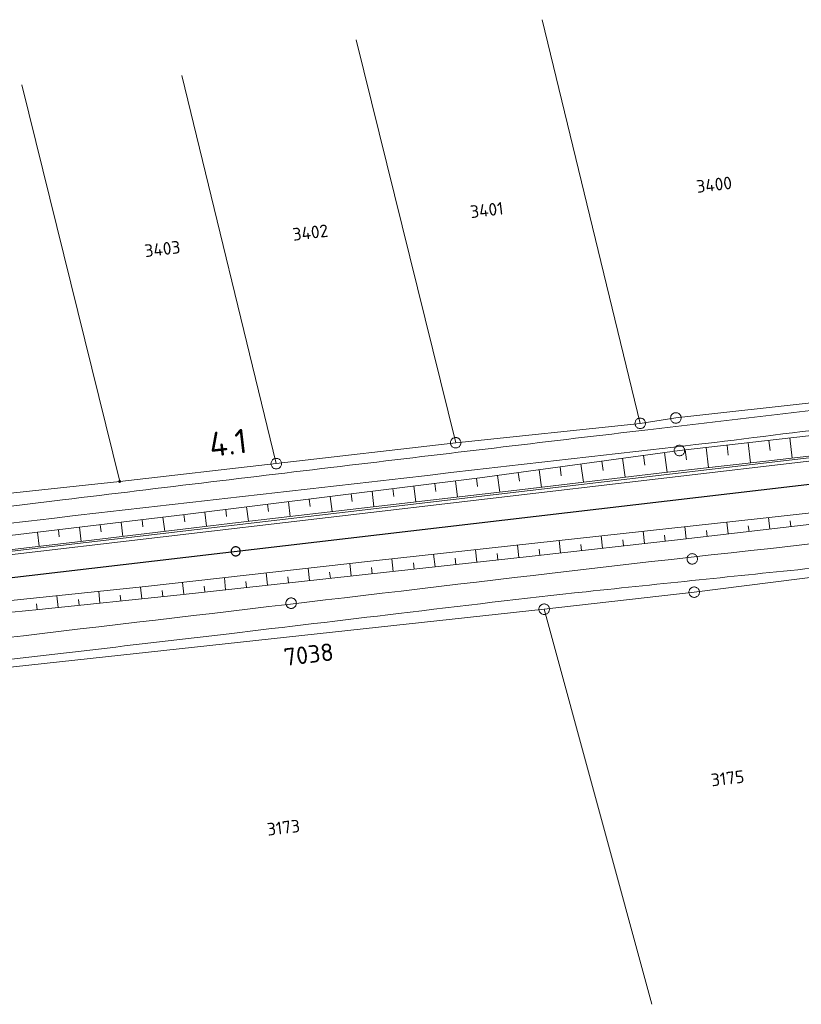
# Model space of a CAD drawing. Header units: metres. Extents: x 3425540 to 3446143, y 5432760 to 5444637.
# Tile 253 of 256: x 3439150 to 3439262, y 5439392 to 5439532. Entities that reach past the tile are written whole.
import ezdxf
from ezdxf.enums import TextEntityAlignment as Align

# ---------------------------------------------------------------- set-up
doc = ezdxf.new("R2010")
doc.units = ezdxf.units.M
for name, color, linetype, lineweight in [('B_Bestand', 9, 'Continuous', 18), ('B_Böschung', 9, 'Continuous', 18), ('B_Flurgrenzen', 9, 'Continuous', 18), ('B_Gleisachse', 9, 'Continuous', 25), ('B_Kilometrierung', 9, 'Continuous', 25), ('Bestand_Neu_Strecke 3443', 9, 'Continuous', 18)]:
    doc.layers.add(name, color=color, linetype=linetype, lineweight=lineweight)
doc.styles.get("Standard").update_dxf_attribs({"font": 'isocpeur.ttf'})

msp = doc.modelspace()

# ---------------------------------------------------------------- linework, layer by layer
at = {"layer": 'B_Bestand'}
for points, knots in [([(3439533.03, 5439508.48), (3439514.81, 5439506.22), (3439496.59, 5439503.97), (3439478.37, 5439501.72), (3439459.91, 5439499.43), (3439441.43, 5439497.33), (3439422.96, 5439495.14), (3439399.5, 5439492.37), (3439376.03, 5439489.59), (3439352.57, 5439486.81), (3439332.05, 5439484.38), (3439311.54, 5439481.96), (3439291.02, 5439479.53), (3439273.96, 5439477.51), (3439256.89, 5439475.5), (3439239.82, 5439473.48), (3439226.09, 5439471.85), (3439212.37, 5439470.21), (3439198.64, 5439468.57), (3439184.58, 5439466.88), (3439170.52, 5439465.21), (3439156.47, 5439463.48), (3439150.3, 5439462.73), (3439144.12, 5439461.97), (3439137.94, 5439461.21)], [0, 0, 0, 0, 0.138409, 0.138409, 0.138409, 0.278633, 0.278633, 0.278633, 0.456791, 0.456791, 0.456791, 0.612536, 0.612536, 0.612536, 0.742105, 0.742105, 0.742105, 0.846351, 0.846351, 0.846351, 0.953083, 0.953083, 0.953083, 1, 1, 1, 1]), ([(3439523.05, 5439504), (3439507.13, 5439502.15), (3439491.22, 5439500.31), (3439475.3, 5439498.46), (3439454.76, 5439496.08), (3439434.21, 5439493.73), (3439413.67, 5439491.36), (3439399.87, 5439489.77), (3439386.08, 5439488.21), (3439372.28, 5439486.63), (3439352.09, 5439484.31), (3439331.9, 5439481.91), (3439311.71, 5439479.44), (3439296.93, 5439477.62), (3439282.15, 5439475.74), (3439267.36, 5439473.91), (3439259.97, 5439473), (3439252.59, 5439472.04), (3439245.2, 5439471.2), (3439209.54, 5439467.11), (3439173.88, 5439463.02), (3439138.21, 5439458.94)], [0, 0, 0, 0, 0.124058, 0.124058, 0.124058, 0.284177, 0.284177, 0.284177, 0.391675, 0.391675, 0.391675, 0.549096, 0.549096, 0.549096, 0.66446, 0.66446, 0.66446, 0.722069, 0.722069, 0.722069, 1, 1, 1, 1]), ([(3439536.81, 5439483.78), (3439535.85, 5439483.98), (3439534.89, 5439484.17), (3439533.93, 5439484.36), (3439532.95, 5439484.56), (3439531.93, 5439484.47), (3439530.94, 5439484.36), (3439524.68, 5439483.7), (3439518.42, 5439482.93), (3439512.16, 5439482.29), (3439503.86, 5439481.44), (3439495.57, 5439480.6), (3439487.27, 5439479.75), (3439483.97, 5439479.41), (3439480.66, 5439479.11), (3439477.36, 5439478.71), (3439471.49, 5439478.01), (3439465.61, 5439477.26), (3439459.74, 5439476.52), (3439449.63, 5439475.26), (3439439.51, 5439474.05), (3439429.4, 5439472.73), (3439422.37, 5439471.82), (3439415.35, 5439470.89), (3439408.32, 5439469.97), (3439399.52, 5439468.81), (3439390.73, 5439467.66), (3439381.94, 5439466.51), (3439371.91, 5439465.19), (3439361.87, 5439464.05), (3439351.81, 5439462.95), (3439343.14, 5439462), (3439334.46, 5439461.07), (3439325.78, 5439460.18), (3439316.26, 5439459.21), (3439306.73, 5439458.29), (3439297.21, 5439457.3), (3439285.86, 5439456.12), (3439274.52, 5439454.93), (3439263.18, 5439453.75), (3439252.46, 5439452.63), (3439241.75, 5439451.54), (3439231.04, 5439450.4), (3439222.12, 5439449.46), (3439213.21, 5439448.35), (3439204.31, 5439447.29), (3439196.26, 5439446.34), (3439188.22, 5439445.37), (3439180.18, 5439444.42), (3439166.95, 5439442.86), (3439153.71, 5439441.3), (3439140.48, 5439439.75)], [0, 0, 0, 0, 0.007362, 0.007362, 0.007362, 0.014872, 0.014872, 0.014872, 0.06223, 0.06223, 0.06223, 0.12493, 0.12493, 0.12493, 0.149902, 0.149902, 0.149902, 0.194423, 0.194423, 0.194423, 0.271057, 0.271057, 0.271057, 0.324356, 0.324356, 0.324356, 0.391054, 0.391054, 0.391054, 0.46708, 0.46708, 0.46708, 0.53271, 0.53271, 0.53271, 0.604692, 0.604692, 0.604692, 0.690454, 0.690454, 0.690454, 0.771456, 0.771456, 0.771456, 0.838905, 0.838905, 0.838905, 0.899821, 0.899821, 0.899821, 1, 1, 1, 1]), ([(3439482, 5439482.07), (3439473.68, 5439481), (3439465.36, 5439479.92), (3439457.04, 5439478.85), (3439438.27, 5439476.43), (3439419.4, 5439474.76), (3439400.59, 5439472.63), (3439372.65, 5439469.46), (3439344.73, 5439466.22), (3439316.79, 5439463.07), (3439286.6, 5439459.66), (3439256.37, 5439456.62), (3439226.19, 5439453.05), (3439197.5, 5439449.65), (3439168.81, 5439446.25), (3439140.12, 5439442.86)], [0, 0, 0, 0, 0.073131, 0.073131, 0.073131, 0.238167, 0.238167, 0.238167, 0.483263, 0.483263, 0.483263, 0.748119, 0.748119, 0.748119, 1, 1, 1, 1])]:
    msp.add_open_spline(points, degree=3, knots=knots, dxfattribs=at)
at = {"layer": 'B_Böschung'}
for p, q in [((3439244.32, 5439470.52), (3439343.95, 5439481.89)), ((3439256.62, 5439469.01), (3439296.1, 5439473.56)), ((3439257.07, 5439471.97), (3439257.23, 5439470.54)), ((3439260.05, 5439472.31), (3439260.38, 5439469.45)), ((3439215.87, 5439466.63), (3439244.32, 5439470.52)), ((3439245.15, 5439470.61), (3439245.31, 5439469.18)), ((3439248.13, 5439470.95), (3439248.46, 5439468.08)), ((3439251.11, 5439471.29), (3439251.27, 5439469.86)), ((3439254.09, 5439471.63), (3439254.42, 5439468.76)), ((3439236.23, 5439469.41), (3439236.6, 5439466.7)), ((3439239.2, 5439469.82), (3439239.39, 5439468.44)), ((3439242.17, 5439470.22), (3439242.56, 5439467.41)), ((3439224.34, 5439467.78), (3439224.68, 5439465.27)), ((3439227.31, 5439468.19), (3439227.49, 5439466.91)), ((3439230.28, 5439468.6), (3439230.64, 5439465.99)), ((3439233.26, 5439469), (3439233.44, 5439467.67)), ((3439241.8, 5439467.32), (3439256.62, 5439469.01)), ((3439173.93, 5439461.4), (3439215.87, 5439466.63)), ((3439215.42, 5439466.57), (3439215.57, 5439465.4)), ((3439218.39, 5439466.97), (3439218.72, 5439464.57)), ((3439221.37, 5439467.38), (3439221.53, 5439466.15)), ((3439221.96, 5439464.95), (3439241.8, 5439467.32)), ((3439181.48, 5439460.28), (3439221.96, 5439464.95)), ((3439203.51, 5439465.09), (3439203.65, 5439463.97)), ((3439206.49, 5439465.46), (3439206.77, 5439463.19)), ((3439209.47, 5439465.83), (3439209.61, 5439464.68)), ((3439212.44, 5439466.2), (3439212.73, 5439463.88)), ((3439191.6, 5439463.6), (3439191.74, 5439462.54)), ((3439194.58, 5439463.97), (3439194.85, 5439461.82)), ((3439197.56, 5439464.35), (3439197.69, 5439463.25)), ((3439200.53, 5439464.72), (3439200.81, 5439462.51)), ((3439179.7, 5439462.12), (3439179.82, 5439461.11)), ((3439182.67, 5439462.49), (3439182.93, 5439460.44)), ((3439185.65, 5439462.86), (3439185.78, 5439461.83)), ((3439188.63, 5439463.23), (3439188.89, 5439461.13)), ((3439255.8, 5439460.84), (3439274.13, 5439462.9)), ((3439148.95, 5439458.4), (3439173.93, 5439461.4)), ((3439170.76, 5439461.02), (3439171.01, 5439459.01)), ((3439173.74, 5439461.38), (3439173.86, 5439460.38)), ((3439176.72, 5439461.75), (3439176.97, 5439459.73)), ((3439200.76, 5439454.79), (3439255.8, 5439460.84)), ((3439244.05, 5439457.79), (3439271.05, 5439460.93)), ((3439257.21, 5439459.32), (3439257.01, 5439460.98)), ((3439158.2, 5439457.46), (3439181.48, 5439460.28)), ((3439158.85, 5439459.59), (3439159.09, 5439457.57)), ((3439161.83, 5439459.95), (3439161.95, 5439458.94)), ((3439164.81, 5439460.31), (3439165.05, 5439458.29)), ((3439167.78, 5439460.66), (3439167.91, 5439459.66)), ((3439245.29, 5439457.93), (3439245.08, 5439459.67)), ((3439251.25, 5439458.63), (3439251.05, 5439460.32)), ((3439254.23, 5439458.97), (3439254.13, 5439459.81)), ((3439260.19, 5439459.67), (3439260.09, 5439460.49)), ((3439152.89, 5439458.87), (3439153.13, 5439456.87)), ((3439155.87, 5439459.23), (3439155.99, 5439458.22)), ((3439233.36, 5439456.59), (3439233.16, 5439458.36)), ((3439239.32, 5439457.26), (3439239.13, 5439459.01)), ((3439242.3, 5439457.59), (3439242.21, 5439458.47)), ((3439248.27, 5439458.28), (3439248.17, 5439459.14)), ((3439138.66, 5439455.19), (3439158.2, 5439457.46)), ((3439221.43, 5439455.26), (3439221.24, 5439457.04)), ((3439223.76, 5439455.52), (3439244.05, 5439457.79)), ((3439227.4, 5439455.93), (3439227.2, 5439457.7)), ((3439230.38, 5439456.26), (3439230.28, 5439457.14)), ((3439236.34, 5439456.93), (3439236.24, 5439457.81)), ((3439173.21, 5439449.97), (3439223.76, 5439455.52)), ((3439209.51, 5439453.96), (3439209.31, 5439455.73)), ((3439212.49, 5439454.28), (3439212.39, 5439455.17)), ((3439215.47, 5439454.61), (3439215.27, 5439456.39)), ((3439218.45, 5439454.94), (3439218.35, 5439455.83)), ((3439224.42, 5439455.59), (3439224.32, 5439456.48)), ((3439168.28, 5439451.14), (3439200.76, 5439454.79)), ((3439191.61, 5439451.99), (3439191.42, 5439453.74)), ((3439197.58, 5439452.65), (3439197.38, 5439454.41)), ((3439200.56, 5439452.97), (3439200.46, 5439453.86)), ((3439203.54, 5439453.3), (3439203.35, 5439455.08)), ((3439206.52, 5439453.63), (3439206.43, 5439454.52)), ((3439179.68, 5439450.68), (3439179.5, 5439452.4)), ((3439185.65, 5439451.34), (3439185.46, 5439453.07)), ((3439188.63, 5439451.67), (3439188.53, 5439452.54)), ((3439194.6, 5439452.32), (3439194.5, 5439453.2)), ((3439139.49, 5439448.13), (3439168.28, 5439451.14)), ((3439167.75, 5439449.4), (3439167.58, 5439451.07)), ((3439173.72, 5439450.03), (3439173.53, 5439451.73)), ((3439176.7, 5439450.36), (3439176.61, 5439451.21)), ((3439182.67, 5439451.01), (3439182.57, 5439451.87)), ((3439153.14, 5439447.87), (3439173.21, 5439449.97)), ((3439155.82, 5439448.15), (3439155.64, 5439449.82)), ((3439161.78, 5439448.78), (3439161.61, 5439450.44)), ((3439164.77, 5439449.09), (3439164.68, 5439449.92)), ((3439170.74, 5439449.71), (3439170.65, 5439450.55)), ((3439152.83, 5439447.84), (3439152.75, 5439448.68)), ((3439158.8, 5439448.47), (3439158.71, 5439449.3)), ((3439139.68, 5439446.53), (3439153.14, 5439447.87))]:
    msp.add_line(p, q, dxfattribs=at)
at = {"layer": 'B_Flurgrenzen'}
for p, q in [((3439238.73, 5439474.39), (3439224.79, 5439531.91)), ((3439212.45, 5439471.63), (3439198.29, 5439529.04)), ((3439186.89, 5439468.65), (3439173.42, 5439523.98)), ((3439164.59, 5439466.11), (3439150.67, 5439522.65)), ((3439243.81, 5439475.16), (3439280.63, 5439479.24)), ((3439238.73, 5439474.39), (3439243.81, 5439475.16)), ((3439212.45, 5439471.63), (3439238.73, 5439474.39)), ((3439186.89, 5439468.65), (3439212.45, 5439471.63)), ((3439164.59, 5439466.11), (3439186.89, 5439468.65)), ((3439145.93, 5439464.12), (3439164.59, 5439466.11)), ((3439246.42, 5439450.34), (3439269.94, 5439453.32)), ((3439225.06, 5439447.91), (3439246.42, 5439450.34)), ((3439146.83, 5439439.42), (3439225.06, 5439447.91)), ((3439225.06, 5439447.91), (3439240.38, 5439391.61))]:
    msp.add_line(p, q, dxfattribs=at)
for points in [[(3439239.48, 5439474.39), (3439239.48, 5439474.48), (3439239.46, 5439474.57), (3439239.43, 5439474.67), (3439239.39, 5439474.75), (3439239.33, 5439474.82), (3439239.28, 5439474.9), (3439239.21, 5439474.97), (3439239.13, 5439475.02), (3439239.05, 5439475.07), (3439238.96, 5439475.1), (3439238.87, 5439475.12), (3439238.78, 5439475.13), (3439238.69, 5439475.13), (3439238.59, 5439475.12), (3439238.5, 5439475.1), (3439238.41, 5439475.07), (3439238.33, 5439475.02), (3439238.25, 5439474.97), (3439238.19, 5439474.9), (3439238.13, 5439474.82), (3439238.08, 5439474.75), (3439238.04, 5439474.67), (3439238.01, 5439474.57), (3439237.99, 5439474.48), (3439237.98, 5439474.39), (3439237.99, 5439474.29), (3439238.01, 5439474.2), (3439238.04, 5439474.11), (3439238.08, 5439474.03), (3439238.13, 5439473.95), (3439238.19, 5439473.87), (3439238.25, 5439473.81), (3439238.33, 5439473.76), (3439238.41, 5439473.71), (3439238.5, 5439473.68), (3439238.59, 5439473.66), (3439238.69, 5439473.64), (3439238.78, 5439473.64), (3439238.87, 5439473.66), (3439238.96, 5439473.68), (3439239.05, 5439473.71), (3439239.13, 5439473.76), (3439239.21, 5439473.81), (3439239.28, 5439473.87), (3439239.33, 5439473.95), (3439239.39, 5439474.03), (3439239.43, 5439474.11), (3439239.46, 5439474.2), (3439239.48, 5439474.29), (3439239.48, 5439474.39)], [(3439244.56, 5439475.16), (3439244.56, 5439475.26), (3439244.54, 5439475.34), (3439244.51, 5439475.44), (3439244.47, 5439475.52), (3439244.41, 5439475.6), (3439244.35, 5439475.68), (3439244.29, 5439475.74), (3439244.21, 5439475.79), (3439244.13, 5439475.84), (3439244.04, 5439475.87), (3439243.95, 5439475.89), (3439243.86, 5439475.91), (3439243.76, 5439475.91), (3439243.67, 5439475.89), (3439243.58, 5439475.87), (3439243.49, 5439475.84), (3439243.41, 5439475.79), (3439243.33, 5439475.74), (3439243.27, 5439475.68), (3439243.21, 5439475.6), (3439243.16, 5439475.52), (3439243.11, 5439475.44), (3439243.09, 5439475.34), (3439243.07, 5439475.26), (3439243.06, 5439475.16), (3439243.07, 5439475.07), (3439243.09, 5439474.98), (3439243.11, 5439474.88), (3439243.16, 5439474.8), (3439243.21, 5439474.72), (3439243.27, 5439474.65), (3439243.33, 5439474.58), (3439243.41, 5439474.53), (3439243.49, 5439474.48), (3439243.58, 5439474.45), (3439243.67, 5439474.43), (3439243.76, 5439474.42), (3439243.86, 5439474.42), (3439243.95, 5439474.43), (3439244.04, 5439474.45), (3439244.13, 5439474.48), (3439244.21, 5439474.53), (3439244.29, 5439474.58), (3439244.35, 5439474.65), (3439244.41, 5439474.72), (3439244.47, 5439474.8), (3439244.51, 5439474.88), (3439244.54, 5439474.98), (3439244.56, 5439475.07), (3439244.56, 5439475.16)], [(3439213.2, 5439471.63), (3439213.2, 5439471.72), (3439213.18, 5439471.81), (3439213.15, 5439471.9), (3439213.11, 5439471.99), (3439213.05, 5439472.06), (3439212.99, 5439472.14), (3439212.93, 5439472.2), (3439212.85, 5439472.26), (3439212.77, 5439472.3), (3439212.68, 5439472.33), (3439212.59, 5439472.36), (3439212.5, 5439472.37), (3439212.4, 5439472.37), (3439212.31, 5439472.36), (3439212.22, 5439472.33), (3439212.13, 5439472.3), (3439212.05, 5439472.26), (3439211.97, 5439472.2), (3439211.91, 5439472.14), (3439211.85, 5439472.06), (3439211.8, 5439471.99), (3439211.75, 5439471.9), (3439211.73, 5439471.81), (3439211.71, 5439471.72), (3439211.7, 5439471.63), (3439211.71, 5439471.53), (3439211.73, 5439471.44), (3439211.75, 5439471.35), (3439211.8, 5439471.27), (3439211.85, 5439471.19), (3439211.91, 5439471.11), (3439211.97, 5439471.05), (3439212.05, 5439470.99), (3439212.13, 5439470.95), (3439212.22, 5439470.92), (3439212.31, 5439470.89), (3439212.4, 5439470.88), (3439212.5, 5439470.88), (3439212.59, 5439470.89), (3439212.68, 5439470.92), (3439212.77, 5439470.95), (3439212.85, 5439470.99), (3439212.93, 5439471.05), (3439212.99, 5439471.11), (3439213.05, 5439471.19), (3439213.11, 5439471.27), (3439213.15, 5439471.35), (3439213.18, 5439471.44), (3439213.2, 5439471.53), (3439213.2, 5439471.63)], [(3439244.5, 5439469.79), (3439244.59, 5439469.82), (3439244.67, 5439469.86), (3439244.76, 5439469.91), (3439244.83, 5439469.97), (3439244.89, 5439470.04), (3439244.95, 5439470.11), (3439245, 5439470.19), (3439245.03, 5439470.28), (3439245.05, 5439470.37), (3439245.06, 5439470.47), (3439245.06, 5439470.56), (3439245.05, 5439470.65), (3439245.03, 5439470.74), (3439244.99, 5439470.83), (3439244.95, 5439470.91), (3439244.9, 5439470.99), (3439244.83, 5439471.06), (3439244.76, 5439471.12), (3439244.69, 5439471.17), (3439244.6, 5439471.21), (3439244.51, 5439471.24), (3439244.42, 5439471.26), (3439244.32, 5439471.27), (3439244.23, 5439471.26), (3439244.14, 5439471.25), (3439244.05, 5439471.22), (3439243.97, 5439471.18), (3439243.88, 5439471.13), (3439243.81, 5439471.07), (3439243.75, 5439471), (3439243.69, 5439470.92), (3439243.64, 5439470.84), (3439243.61, 5439470.75), (3439243.58, 5439470.66), (3439243.58, 5439470.57), (3439243.57, 5439470.48), (3439243.58, 5439470.38), (3439243.61, 5439470.29), (3439243.64, 5439470.2), (3439243.69, 5439470.12), (3439243.74, 5439470.04), (3439243.8, 5439469.98), (3439243.87, 5439469.91), (3439243.95, 5439469.87), (3439244.04, 5439469.83), (3439244.13, 5439469.79), (3439244.22, 5439469.77), (3439244.32, 5439469.77), (3439244.41, 5439469.77), (3439244.5, 5439469.79)], [(3439187.64, 5439468.65), (3439187.64, 5439468.75), (3439187.62, 5439468.83), (3439187.59, 5439468.93), (3439187.55, 5439469.01), (3439187.49, 5439469.09), (3439187.44, 5439469.17), (3439187.37, 5439469.23), (3439187.29, 5439469.28), (3439187.21, 5439469.33), (3439187.12, 5439469.36), (3439187.03, 5439469.38), (3439186.94, 5439469.4), (3439186.85, 5439469.4), (3439186.75, 5439469.38), (3439186.66, 5439469.36), (3439186.57, 5439469.33), (3439186.49, 5439469.28), (3439186.41, 5439469.23), (3439186.35, 5439469.17), (3439186.29, 5439469.09), (3439186.24, 5439469.01), (3439186.2, 5439468.93), (3439186.17, 5439468.83), (3439186.15, 5439468.75), (3439186.14, 5439468.65), (3439186.15, 5439468.56), (3439186.17, 5439468.47), (3439186.2, 5439468.37), (3439186.24, 5439468.29), (3439186.29, 5439468.21), (3439186.35, 5439468.14), (3439186.41, 5439468.07), (3439186.49, 5439468.02), (3439186.57, 5439467.97), (3439186.66, 5439467.94), (3439186.75, 5439467.92), (3439186.85, 5439467.91), (3439186.94, 5439467.91), (3439187.03, 5439467.92), (3439187.12, 5439467.94), (3439187.21, 5439467.97), (3439187.29, 5439468.02), (3439187.37, 5439468.07), (3439187.44, 5439468.14), (3439187.49, 5439468.21), (3439187.55, 5439468.29), (3439187.59, 5439468.37), (3439187.62, 5439468.47), (3439187.64, 5439468.56), (3439187.64, 5439468.65)], [(3439164.71, 5439466.11), (3439164.71, 5439466.13), (3439164.71, 5439466.14), (3439164.7, 5439466.16), (3439164.7, 5439466.17), (3439164.69, 5439466.18), (3439164.68, 5439466.2), (3439164.67, 5439466.21), (3439164.65, 5439466.21), (3439164.64, 5439466.22), (3439164.63, 5439466.23), (3439164.61, 5439466.23), (3439164.6, 5439466.23), (3439164.58, 5439466.23), (3439164.56, 5439466.23), (3439164.55, 5439466.23), (3439164.53, 5439466.22), (3439164.52, 5439466.21), (3439164.51, 5439466.21), (3439164.5, 5439466.2), (3439164.49, 5439466.18), (3439164.48, 5439466.17), (3439164.47, 5439466.16), (3439164.47, 5439466.14), (3439164.46, 5439466.13), (3439164.46, 5439466.11), (3439164.46, 5439466.09), (3439164.47, 5439466.08), (3439164.47, 5439466.06), (3439164.48, 5439466.05), (3439164.49, 5439466.04), (3439164.5, 5439466.02), (3439164.51, 5439466.01), (3439164.52, 5439466), (3439164.53, 5439466), (3439164.55, 5439465.99), (3439164.56, 5439465.99), (3439164.58, 5439465.98), (3439164.6, 5439465.98), (3439164.61, 5439465.99), (3439164.63, 5439465.99), (3439164.64, 5439466), (3439164.65, 5439466), (3439164.67, 5439466.01), (3439164.68, 5439466.02), (3439164.69, 5439466.04), (3439164.7, 5439466.05), (3439164.7, 5439466.06), (3439164.71, 5439466.08), (3439164.71, 5439466.09), (3439164.71, 5439466.11)], [(3439164.69, 5439466.11), (3439164.69, 5439466.12), (3439164.68, 5439466.14), (3439164.68, 5439466.15), (3439164.67, 5439466.16), (3439164.66, 5439466.17), (3439164.65, 5439466.18), (3439164.64, 5439466.19), (3439164.63, 5439466.2), (3439164.62, 5439466.2), (3439164.61, 5439466.21), (3439164.59, 5439466.21), (3439164.58, 5439466.21), (3439164.56, 5439466.21), (3439164.55, 5439466.2), (3439164.54, 5439466.2), (3439164.53, 5439466.19), (3439164.52, 5439466.18), (3439164.51, 5439466.17), (3439164.5, 5439466.16), (3439164.49, 5439466.14), (3439164.49, 5439466.13), (3439164.49, 5439466.12), (3439164.49, 5439466.1), (3439164.49, 5439466.09), (3439164.49, 5439466.08), (3439164.5, 5439466.06), (3439164.51, 5439466.05), (3439164.52, 5439466.04), (3439164.53, 5439466.03), (3439164.54, 5439466.02), (3439164.55, 5439466.02), (3439164.56, 5439466.01), (3439164.58, 5439466.01), (3439164.59, 5439466.01), (3439164.61, 5439466.01), (3439164.62, 5439466.01), (3439164.63, 5439466.02), (3439164.64, 5439466.03), (3439164.65, 5439466.03), (3439164.66, 5439466.04), (3439164.67, 5439466.06), (3439164.68, 5439466.07), (3439164.68, 5439466.08), (3439164.69, 5439466.1), (3439164.69, 5439466.11)], [(3439164.66, 5439466.11), (3439164.66, 5439466.12), (3439164.66, 5439466.13), (3439164.65, 5439466.14), (3439164.65, 5439466.15), (3439164.64, 5439466.16), (3439164.63, 5439466.17), (3439164.62, 5439466.18), (3439164.61, 5439466.18), (3439164.6, 5439466.18), (3439164.58, 5439466.19), (3439164.57, 5439466.18), (3439164.56, 5439466.18), (3439164.55, 5439466.18), (3439164.54, 5439466.17), (3439164.53, 5439466.16), (3439164.52, 5439466.15), (3439164.52, 5439466.14), (3439164.51, 5439466.13), (3439164.51, 5439466.12), (3439164.51, 5439466.1), (3439164.51, 5439466.09), (3439164.52, 5439466.08), (3439164.52, 5439466.07), (3439164.53, 5439466.06), (3439164.54, 5439466.05), (3439164.55, 5439466.04), (3439164.56, 5439466.04), (3439164.57, 5439466.04), (3439164.58, 5439466.03), (3439164.6, 5439466.03), (3439164.61, 5439466.04), (3439164.62, 5439466.04), (3439164.63, 5439466.05), (3439164.64, 5439466.05), (3439164.65, 5439466.06), (3439164.65, 5439466.07), (3439164.66, 5439466.09), (3439164.66, 5439466.1), (3439164.66, 5439466.11)], [(3439164.64, 5439466.11), (3439164.64, 5439466.12), (3439164.63, 5439466.13), (3439164.63, 5439466.14), (3439164.62, 5439466.15), (3439164.62, 5439466.15), (3439164.61, 5439466.16), (3439164.6, 5439466.16), (3439164.59, 5439466.16), (3439164.58, 5439466.16), (3439164.57, 5439466.16), (3439164.56, 5439466.15), (3439164.55, 5439466.15), (3439164.55, 5439466.14), (3439164.54, 5439466.13), (3439164.54, 5439466.12), (3439164.54, 5439466.11), (3439164.54, 5439466.1), (3439164.54, 5439466.09), (3439164.55, 5439466.08), (3439164.55, 5439466.07), (3439164.56, 5439466.07), (3439164.57, 5439466.06), (3439164.58, 5439466.06), (3439164.59, 5439466.06), (3439164.6, 5439466.06), (3439164.61, 5439466.06), (3439164.62, 5439466.07), (3439164.62, 5439466.07), (3439164.63, 5439466.08), (3439164.63, 5439466.09), (3439164.64, 5439466.1), (3439164.64, 5439466.11)], [(3439164.61, 5439466.11), (3439164.61, 5439466.12), (3439164.61, 5439466.12), (3439164.61, 5439466.13), (3439164.6, 5439466.13), (3439164.59, 5439466.14), (3439164.59, 5439466.14), (3439164.58, 5439466.13), (3439164.57, 5439466.13), (3439164.57, 5439466.13), (3439164.56, 5439466.12), (3439164.56, 5439466.11), (3439164.56, 5439466.11), (3439164.56, 5439466.1), (3439164.57, 5439466.09), (3439164.57, 5439466.09), (3439164.58, 5439466.08), (3439164.59, 5439466.08), (3439164.59, 5439466.08), (3439164.6, 5439466.09), (3439164.61, 5439466.09), (3439164.61, 5439466.1), (3439164.61, 5439466.1), (3439164.61, 5439466.11)], [(3439246.33, 5439454.35), (3439246.42, 5439454.38), (3439246.5, 5439454.42), (3439246.58, 5439454.47), (3439246.65, 5439454.53), (3439246.72, 5439454.6), (3439246.78, 5439454.68), (3439246.82, 5439454.76), (3439246.86, 5439454.84), (3439246.88, 5439454.93), (3439246.89, 5439455.03), (3439246.89, 5439455.12), (3439246.88, 5439455.21), (3439246.86, 5439455.31), (3439246.82, 5439455.39), (3439246.78, 5439455.47), (3439246.73, 5439455.55), (3439246.66, 5439455.62), (3439246.59, 5439455.68), (3439246.51, 5439455.73), (3439246.43, 5439455.77), (3439246.34, 5439455.8), (3439246.25, 5439455.82), (3439246.15, 5439455.83), (3439246.06, 5439455.82), (3439245.97, 5439455.81), (3439245.88, 5439455.78), (3439245.79, 5439455.74), (3439245.71, 5439455.69), (3439245.64, 5439455.63), (3439245.58, 5439455.56), (3439245.52, 5439455.48), (3439245.47, 5439455.4), (3439245.44, 5439455.32), (3439245.41, 5439455.23), (3439245.4, 5439455.13), (3439245.4, 5439455.04), (3439245.41, 5439454.95), (3439245.44, 5439454.85), (3439245.47, 5439454.77), (3439245.51, 5439454.69), (3439245.56, 5439454.61), (3439245.63, 5439454.54), (3439245.7, 5439454.48), (3439245.78, 5439454.43), (3439245.87, 5439454.39), (3439245.96, 5439454.36), (3439246.05, 5439454.34), (3439246.14, 5439454.33), (3439246.23, 5439454.33), (3439246.33, 5439454.35)], [(3439247.17, 5439450.34), (3439247.17, 5439450.43), (3439247.15, 5439450.52), (3439247.12, 5439450.61), (3439247.08, 5439450.7), (3439247.02, 5439450.77), (3439246.97, 5439450.85), (3439246.9, 5439450.92), (3439246.82, 5439450.97), (3439246.74, 5439451.02), (3439246.65, 5439451.05), (3439246.56, 5439451.07), (3439246.47, 5439451.08), (3439246.38, 5439451.08), (3439246.28, 5439451.07), (3439246.19, 5439451.05), (3439246.1, 5439451.02), (3439246.02, 5439450.97), (3439245.94, 5439450.92), (3439245.88, 5439450.85), (3439245.82, 5439450.77), (3439245.77, 5439450.7), (3439245.73, 5439450.61), (3439245.7, 5439450.52), (3439245.68, 5439450.43), (3439245.67, 5439450.34), (3439245.68, 5439450.24), (3439245.7, 5439450.15), (3439245.73, 5439450.06), (3439245.77, 5439449.98), (3439245.82, 5439449.9), (3439245.88, 5439449.82), (3439245.94, 5439449.76), (3439246.02, 5439449.7), (3439246.1, 5439449.66), (3439246.19, 5439449.63), (3439246.28, 5439449.6), (3439246.38, 5439449.59), (3439246.47, 5439449.59), (3439246.56, 5439449.6), (3439246.65, 5439449.63), (3439246.74, 5439449.66), (3439246.82, 5439449.7), (3439246.9, 5439449.76), (3439246.97, 5439449.82), (3439247.02, 5439449.9), (3439247.08, 5439449.98), (3439247.12, 5439450.06), (3439247.15, 5439450.15), (3439247.17, 5439450.24), (3439247.17, 5439450.34)], [(3439189.75, 5439448.85), (3439189.74, 5439448.95), (3439189.71, 5439449.03), (3439189.67, 5439449.12), (3439189.62, 5439449.2), (3439189.56, 5439449.27), (3439189.49, 5439449.34), (3439189.42, 5439449.4), (3439189.33, 5439449.44), (3439189.25, 5439449.48), (3439189.16, 5439449.5), (3439189.06, 5439449.51), (3439188.97, 5439449.51), (3439188.88, 5439449.5), (3439188.78, 5439449.48), (3439188.7, 5439449.44), (3439188.61, 5439449.4), (3439188.54, 5439449.34), (3439188.47, 5439449.28), (3439188.41, 5439449.21), (3439188.36, 5439449.13), (3439188.32, 5439449.05), (3439188.29, 5439448.96), (3439188.27, 5439448.86), (3439188.26, 5439448.77), (3439188.27, 5439448.68), (3439188.28, 5439448.58), (3439188.31, 5439448.5), (3439188.35, 5439448.41), (3439188.4, 5439448.33), (3439188.46, 5439448.26), (3439188.53, 5439448.19), (3439188.6, 5439448.13), (3439188.69, 5439448.09), (3439188.77, 5439448.05), (3439188.86, 5439448.03), (3439188.96, 5439448.02), (3439189.05, 5439448.02), (3439189.14, 5439448.03), (3439189.24, 5439448.05), (3439189.32, 5439448.09), (3439189.41, 5439448.13), (3439189.48, 5439448.18), (3439189.55, 5439448.25), (3439189.61, 5439448.32), (3439189.66, 5439448.4), (3439189.7, 5439448.48), (3439189.73, 5439448.57), (3439189.75, 5439448.67), (3439189.76, 5439448.76), (3439189.75, 5439448.85)], [(3439189.19, 5439448.04), (3439189.28, 5439448.07), (3439189.36, 5439448.1), (3439189.45, 5439448.16), (3439189.52, 5439448.22), (3439189.58, 5439448.29), (3439189.64, 5439448.36), (3439189.69, 5439448.44), (3439189.72, 5439448.53), (3439189.75, 5439448.62), (3439189.75, 5439448.71), (3439189.76, 5439448.8), (3439189.74, 5439448.9), (3439189.72, 5439448.99), (3439189.69, 5439449.08), (3439189.64, 5439449.16), (3439189.59, 5439449.24), (3439189.53, 5439449.31), (3439189.46, 5439449.37), (3439189.38, 5439449.42), (3439189.29, 5439449.45), (3439189.2, 5439449.49), (3439189.11, 5439449.51), (3439189.01, 5439449.51), (3439188.92, 5439449.51), (3439188.83, 5439449.49), (3439188.74, 5439449.46), (3439188.66, 5439449.43), (3439188.57, 5439449.37), (3439188.5, 5439449.31), (3439188.44, 5439449.24), (3439188.38, 5439449.17), (3439188.33, 5439449.09), (3439188.3, 5439449), (3439188.27, 5439448.91), (3439188.27, 5439448.82), (3439188.27, 5439448.73), (3439188.28, 5439448.63), (3439188.3, 5439448.54), (3439188.33, 5439448.45), (3439188.38, 5439448.37), (3439188.43, 5439448.29), (3439188.49, 5439448.22), (3439188.56, 5439448.16), (3439188.64, 5439448.11), (3439188.73, 5439448.07), (3439188.82, 5439448.04), (3439188.91, 5439448.02), (3439189.01, 5439448.02), (3439189.1, 5439448.02), (3439189.19, 5439448.04)], [(3439225.81, 5439447.91), (3439225.8, 5439448), (3439225.78, 5439448.09), (3439225.75, 5439448.18), (3439225.71, 5439448.27), (3439225.66, 5439448.34), (3439225.6, 5439448.42), (3439225.53, 5439448.49), (3439225.46, 5439448.54), (3439225.38, 5439448.59), (3439225.29, 5439448.62), (3439225.2, 5439448.64), (3439225.1, 5439448.65), (3439225.01, 5439448.65), (3439224.91, 5439448.64), (3439224.83, 5439448.62), (3439224.74, 5439448.59), (3439224.65, 5439448.54), (3439224.58, 5439448.49), (3439224.51, 5439448.42), (3439224.45, 5439448.34), (3439224.4, 5439448.27), (3439224.36, 5439448.18), (3439224.33, 5439448.09), (3439224.31, 5439448), (3439224.31, 5439447.91), (3439224.31, 5439447.81), (3439224.33, 5439447.72), (3439224.36, 5439447.63), (3439224.4, 5439447.55), (3439224.45, 5439447.47), (3439224.51, 5439447.39), (3439224.58, 5439447.33), (3439224.65, 5439447.27), (3439224.74, 5439447.23), (3439224.83, 5439447.2), (3439224.91, 5439447.17), (3439225.01, 5439447.16), (3439225.1, 5439447.16), (3439225.2, 5439447.17), (3439225.29, 5439447.2), (3439225.38, 5439447.23), (3439225.46, 5439447.27), (3439225.53, 5439447.33), (3439225.6, 5439447.39), (3439225.66, 5439447.47), (3439225.71, 5439447.55), (3439225.75, 5439447.63), (3439225.78, 5439447.72), (3439225.8, 5439447.81), (3439225.81, 5439447.91)]]:
    msp.add_lwpolyline(points, dxfattribs=at)
at = {"layer": 'B_Gleisachse'}
msp.add_line((3439139.12, 5439451.24), (3439632.39, 5439508.98), dxfattribs=at)
at = {"layer": 'B_Kilometrierung'}
msp.add_lwpolyline([(3439181.77, 5439456.16), (3439181.76, 5439456.24), (3439181.75, 5439456.32), (3439181.72, 5439456.4), (3439181.69, 5439456.47), (3439181.64, 5439456.54), (3439181.59, 5439456.6), (3439181.53, 5439456.66), (3439181.47, 5439456.7), (3439181.39, 5439456.74), (3439181.32, 5439456.77), (3439181.24, 5439456.8), (3439181.16, 5439456.81), (3439181.08, 5439456.81), (3439180.99, 5439456.8), (3439180.92, 5439456.77), (3439180.84, 5439456.74), (3439180.77, 5439456.7), (3439180.7, 5439456.66), (3439180.64, 5439456.6), (3439180.59, 5439456.54), (3439180.55, 5439456.47), (3439180.51, 5439456.4), (3439180.49, 5439456.32), (3439180.47, 5439456.24), (3439180.47, 5439456.16), (3439180.47, 5439456.07), (3439180.49, 5439455.99), (3439180.51, 5439455.91), (3439180.55, 5439455.84), (3439180.59, 5439455.77), (3439180.64, 5439455.71), (3439180.7, 5439455.65), (3439180.77, 5439455.61), (3439180.84, 5439455.57), (3439180.92, 5439455.54), (3439180.99, 5439455.52), (3439181.08, 5439455.51), (3439181.16, 5439455.51), (3439181.24, 5439455.52), (3439181.32, 5439455.54), (3439181.39, 5439455.57), (3439181.47, 5439455.61), (3439181.53, 5439455.65), (3439181.59, 5439455.71), (3439181.64, 5439455.77), (3439181.69, 5439455.84), (3439181.72, 5439455.91), (3439181.75, 5439455.99), (3439181.76, 5439456.07), (3439181.77, 5439456.16)], dxfattribs=at)
at = {"layer": 'Bestand_Neu_Strecke 3443', "linetype": 'Continuous'}
msp.add_line((3439138.75, 5439454.47), (3439529.66, 5439500.23), dxfattribs=at)
at = {"layer": 'Bestand_Neu_Strecke 3443', "flags": 128}
msp.add_lwpolyline([(3439138.69, 5439454.96), (3439529.51, 5439500.71), (3439531.41, 5439501.77)], dxfattribs=at)

# ---------------------------------------------------------------- texts
at = {"layer": 'B_Bestand'}
msp.add_text('7038', height=2.5, rotation=6.75, dxfattribs=at).set_placement((3439188.13, 5439439.8))
at = {"layer": 'B_Flurgrenzen'}
for s, p in [('3400', (3439249.26, 5439508.41)), ('3401', (3439216.88, 5439504.79)), ('3402', (3439191.75, 5439501.59)), ('3403', (3439170.67, 5439499.25)), ('3175', (3439251.18, 5439423.82)), ('3173', (3439187.92, 5439416.79))]:
    msp.add_text(s, height=1.8, rotation=6.75, dxfattribs=at).set_placement(p, align=Align.MIDDLE)
at = {"layer": 'B_Kilometrierung'}
msp.add_text('4.1', height=3.499, rotation=6.676, dxfattribs=at).set_placement((3439180.03, 5439471.64), align=Align.MIDDLE)

doc.saveas('drawing.dxf')
